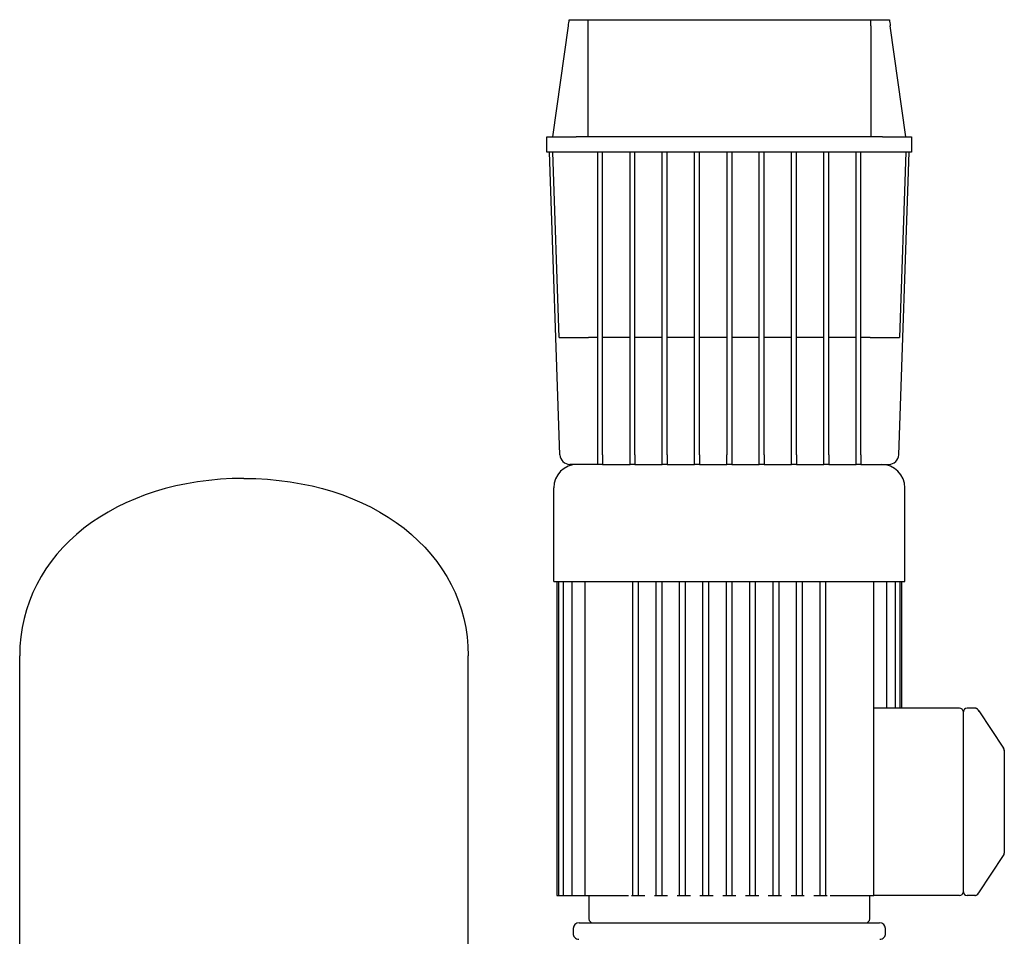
# Model space of a CAD drawing. Header units: millimetres. Extents: x 11 to 1700, y 11 to 992.
# Tile 6 of 6: x 1058 to 1563, y 522 to 992. Entities that reach past the tile are written whole.
import ezdxf

# ---------------------------------------------------------------- set-up
doc = ezdxf.new("R2010")
doc.units = ezdxf.units.MM

msp = doc.modelspace()

# ---------------------------------------------------------------- linework, layer by layer
at = {"color": 7, "linetype": 'Continuous', "lineweight": 25}
for p, q in [((1340.16, 992.27), (1349.71, 992.27)), ((1349.71, 992.27), (1494.73, 992.27)), ((1494.73, 992.27), (1504.29, 992.27)), ((1331.72, 932.27), (1339.72, 989.19)), ((1349.72, 989.19), (1349.72, 932.27)), ((1494.72, 989.19), (1494.72, 932.27)), ((1512.72, 932.27), (1504.72, 989.19)), ((1328.72, 924.27), (1328.72, 932.27)), ((1328.72, 932.27), (1343.72, 932.27)), ((1500.72, 932.27), (1343.72, 932.27)), ((1500.72, 932.27), (1515.72, 932.27)), ((1515.72, 932.27), (1515.72, 924.27)), ((1343.72, 924.27), (1328.72, 924.27)), ((1335.39, 769.1), (1329.97, 924.27)), ((1335.04, 829.27), (1331.72, 924.27)), ((1500.72, 924.27), (1343.72, 924.27)), ((1354.72, 769.1), (1354.72, 924.27)), ((1357.22, 769.1), (1357.22, 924.27)), ((1371.29, 769.1), (1371.29, 924.27)), ((1373.79, 769.1), (1373.79, 924.27)), ((1387.85, 769.1), (1387.85, 924.27)), ((1390.35, 769.1), (1390.35, 924.27)), ((1404.41, 769.1), (1404.41, 924.27)), ((1406.91, 769.1), (1406.91, 924.27)), ((1420.97, 924.27), (1420.97, 769.1)), ((1423.47, 924.27), (1423.47, 769.1)), ((1437.54, 769.1), (1437.54, 924.27)), ((1440.04, 769.1), (1440.04, 924.27)), ((1454.1, 769.1), (1454.1, 924.27)), ((1456.6, 769.1), (1456.6, 924.27)), ((1470.66, 769.1), (1470.66, 924.27)), ((1473.16, 769.1), (1473.16, 924.27)), ((1487.22, 769.1), (1487.22, 924.27)), ((1489.72, 769.1), (1489.72, 924.27)), ((1515.72, 924.27), (1500.72, 924.27)), ((1509.06, 769.1), (1514.47, 924.27)), ((1512.72, 924.27), (1509.41, 829.27)), ((1354.72, 829.27), (1350.03, 829.27)), ((1371.29, 829.27), (1357.22, 829.27)), ((1387.85, 829.27), (1373.79, 829.27)), ((1404.41, 829.27), (1390.35, 829.27)), ((1420.97, 829.27), (1406.91, 829.27)), ((1437.54, 829.27), (1423.47, 829.27)), ((1454.1, 829.27), (1440.04, 829.27)), ((1470.66, 829.27), (1456.6, 829.27)), ((1487.22, 829.27), (1473.16, 829.27)), ((1494.42, 829.27), (1489.72, 829.27)), ((1354.72, 764.27), (1354.72, 769.1)), ((1357.22, 769.1), (1357.22, 764.27)), ((1371.29, 764.27), (1371.29, 769.1)), ((1373.79, 769.1), (1373.79, 764.27)), ((1387.85, 764.27), (1387.85, 769.1)), ((1390.35, 769.1), (1390.35, 764.27)), ((1404.41, 764.27), (1404.41, 769.1)), ((1406.91, 769.1), (1406.91, 764.27)), ((1420.97, 764.27), (1420.97, 769.1)), ((1423.47, 769.1), (1423.47, 764.27)), ((1437.54, 764.27), (1437.54, 769.1)), ((1440.04, 769.1), (1440.04, 764.27)), ((1454.1, 764.27), (1454.1, 769.1)), ((1456.6, 769.1), (1456.6, 764.27)), ((1470.66, 764.27), (1470.66, 769.1)), ((1473.16, 769.1), (1473.16, 764.27)), ((1487.22, 764.27), (1487.22, 769.1)), ((1489.72, 769.1), (1489.72, 764.27)), ((1354.72, 764.27), (1340.39, 764.27)), ((1357.22, 764.27), (1354.72, 764.27)), ((1357.22, 764.27), (1371.29, 764.27)), ((1373.79, 764.27), (1371.29, 764.27)), ((1373.79, 764.27), (1387.85, 764.27)), ((1390.35, 764.27), (1387.85, 764.27)), ((1390.35, 764.27), (1404.41, 764.27)), ((1406.91, 764.27), (1404.41, 764.27)), ((1406.91, 764.27), (1420.97, 764.27)), ((1423.47, 764.27), (1420.97, 764.27)), ((1423.47, 764.27), (1437.54, 764.27)), ((1440.04, 764.27), (1437.54, 764.27)), ((1440.04, 764.27), (1454.1, 764.27)), ((1456.6, 764.27), (1454.1, 764.27)), ((1456.6, 764.27), (1470.66, 764.27)), ((1473.16, 764.27), (1470.66, 764.27)), ((1473.16, 764.27), (1487.22, 764.27)), ((1489.72, 764.27), (1487.22, 764.27)), ((1489.72, 764.27), (1504.06, 764.27)), ((1332.22, 704.27), (1332.22, 752.27)), ((1512.22, 704.27), (1512.22, 752.27)), ((1332.22, 704.27), (1512.22, 704.27)), ((1333.72, 704.27), (1333.72, 543.27)), ((1334.55, 704.27), (1334.55, 543.27)), ((1337.1, 704.27), (1337.1, 543.27)), ((1341.52, 704.27), (1341.52, 543.27)), ((1348.16, 704.27), (1348.16, 543.27)), ((1372.72, 543.27), (1372.72, 704.27)), ((1375.72, 543.27), (1375.72, 704.27)), ((1384.72, 543.27), (1384.72, 704.27)), ((1387.72, 543.27), (1387.72, 704.27)), ((1396.72, 543.27), (1396.72, 704.27)), ((1399.72, 543.27), (1399.72, 704.27)), ((1408.72, 543.27), (1408.72, 704.27)), ((1411.72, 543.27), (1411.72, 704.27)), ((1420.72, 543.27), (1420.72, 704.27)), ((1423.72, 543.27), (1423.72, 704.27)), ((1432.72, 543.27), (1432.72, 704.27)), ((1435.72, 543.27), (1435.72, 704.27)), ((1444.72, 543.27), (1444.72, 704.27)), ((1447.72, 543.27), (1447.72, 704.27)), ((1456.72, 543.27), (1456.72, 704.27)), ((1459.72, 543.27), (1459.72, 704.27)), ((1468.72, 543.27), (1468.72, 704.27)), ((1471.72, 543.27), (1471.72, 704.27)), ((1496.28, 631.27), (1496.28, 704.27)), ((1502.93, 639.27), (1502.93, 704.27)), ((1507.35, 639.27), (1507.35, 704.27)), ((1509.89, 639.27), (1509.89, 704.27)), ((1510.72, 639.27), (1510.72, 704.27)), ((1058.34, 511.07), (1058.34, 666.07)), ((1288.34, 511.07), (1288.34, 666.07)), ((1540.22, 639.27), (1496.28, 639.27)), ((1542.22, 631.27), (1542.22, 637.37)), ((1548.15, 639.27), (1544.12, 639.27)), ((1548.15, 639.27), (1548.15, 639.27)), ((1549.67, 638.58), (1549.31, 638.89)), ((1550.3, 637.47), (1550.11, 637.95)), ((1550.11, 637.95), (1562.89, 618.77)), ((1496.28, 543.27), (1496.28, 631.27)), ((1542.22, 551.27), (1542.22, 631.27)), ((1563.14, 618.19), (1562.89, 618.77)), ((1563.2, 617.96), (1563.03, 618.29)), ((1563.18, 617.74), (1563.18, 617.74)), ((1563.18, 617.74), (1563.22, 617.61)), ((1563.22, 614.34), (1563.22, 568.2)), ((1550.11, 544.59), (1562.89, 563.77)), ((1542.22, 549.17), (1542.22, 551.27)), ((1542.22, 545.17), (1542.22, 545.54)), ((1333.72, 543.27), (1334.55, 543.27)), ((1334.55, 543.27), (1336.05, 543.27)), ((1336.05, 543.27), (1337.1, 543.27)), ((1337.1, 543.27), (1338.6, 543.27)), ((1338.6, 543.27), (1341.52, 543.27)), ((1341.52, 543.27), (1343.02, 543.27)), ((1343.02, 543.27), (1348.16, 543.27)), ((1348.16, 543.27), (1349.66, 543.27)), ((1349.66, 543.27), (1369.08, 543.27)), ((1350.22, 543.27), (1350.22, 531.27)), ((1369.08, 543.27), (1370.52, 543.27)), ((1372.12, 543.27), (1372.72, 543.27)), ((1372.72, 543.27), (1374.22, 543.27)), ((1374.22, 543.27), (1375.72, 543.27)), ((1375.72, 543.27), (1378.93, 543.27)), ((1383.79, 543.27), (1384.72, 543.27)), ((1384.72, 543.27), (1386.22, 543.27)), ((1386.22, 543.27), (1387.72, 543.27)), ((1387.72, 543.27), (1390.6, 543.27)), ((1395.47, 543.27), (1396.72, 543.27)), ((1396.72, 543.27), (1398.22, 543.27)), ((1398.22, 543.27), (1399.72, 543.27)), ((1399.72, 543.27), (1402.28, 543.27)), ((1407.14, 543.27), (1408.72, 543.27)), ((1408.72, 543.27), (1410.22, 543.27)), ((1410.22, 543.27), (1411.72, 543.27)), ((1411.72, 543.27), (1413.95, 543.27)), ((1418.82, 543.27), (1420.72, 543.27)), ((1420.72, 543.27), (1422.22, 543.27)), ((1422.22, 543.27), (1423.72, 543.27)), ((1423.72, 543.27), (1425.63, 543.27)), ((1430.49, 543.27), (1432.72, 543.27)), ((1432.72, 543.27), (1434.22, 543.27)), ((1434.22, 543.27), (1435.72, 543.27)), ((1435.72, 543.27), (1437.3, 543.27)), ((1442.17, 543.27), (1444.72, 543.27)), ((1444.72, 543.27), (1446.22, 543.27)), ((1446.22, 543.27), (1447.72, 543.27)), ((1447.72, 543.27), (1448.98, 543.27)), ((1453.85, 543.27), (1456.72, 543.27)), ((1456.72, 543.27), (1458.22, 543.27)), ((1458.22, 543.27), (1459.72, 543.27)), ((1459.72, 543.27), (1460.66, 543.27)), ((1465.52, 543.27), (1468.72, 543.27)), ((1468.72, 543.27), (1470.22, 543.27)), ((1470.22, 543.27), (1471.72, 543.27)), ((1471.72, 543.27), (1472.33, 543.27)), ((1473.93, 543.27), (1475.36, 543.27)), ((1475.36, 543.27), (1494.78, 543.27)), ((1494.22, 531.27), (1494.22, 543.27)), ((1494.78, 543.27), (1496.28, 543.27)), ((1496.28, 543.27), (1496.28, 543.27)), ((1540.22, 543.27), (1496.28, 543.27)), ((1548.15, 543.27), (1544.12, 543.27)), ((1548.15, 543.27), (1548.17, 543.31)), ((1548.15, 543.27), (1548.17, 543.31)), ((1550.11, 544.59), (1550.31, 545.07)), ((1342.15, 526.35), (1342.08, 523.85)), ((1345.15, 529.27), (1422.22, 529.27)), ((1422.22, 529.27), (1499.3, 529.27)), ((1502.37, 523.85), (1502.3, 526.35))]:
    msp.add_line(p, q, dxfattribs=at)
for centre, radius, start, end in [((1340.39, 769.27), 5, 182, 270), ((1504.06, 769.27), 5, 270, 358), ((1344.22, 752.27), 12, 90, 180), ((1500.22, 752.27), 12, 0, 90), ((1540.23, 637.27), 2, 2.8659, 90.0717), ((1544.12, 637.37), 1.9, 90, 180), ((1548.15, 637.27), 2, 33.6901, 64.5973), ((1561.22, 617.66), 2, 358.5812, 33.7209), ((1561.22, 564.88), 2, 326.3099, 0), ((1540.23, 545.27), 2, 269.9283, 357.1341), ((1544.12, 545.17), 1.9, 180, 270), ((1548.15, 545.27), 2, 300.908, 326.3099), ((1352.22, 531.27), 2, 180, 270), ((1492.22, 531.27), 2, 270, 0), ((1345.15, 526.27), 3, 90, 178.5), ((1499.3, 526.27), 3, 1.5, 90), ((1345.08, 523.77), 3, 178.5, 270), ((1499.37, 523.77), 3, 270, 1.5)]:
    msp.add_arc(centre, radius, start, end, dxfattribs=at)
for points in [[(1339.72, 989.19), (1339.87, 990.22), (1340.01, 991.25), (1340.16, 992.27)], [(1349.71, 992.27), (1349.72, 991.25), (1349.72, 990.22), (1349.72, 989.19)], [(1494.72, 989.19), (1494.72, 990.22), (1494.73, 991.25), (1494.73, 992.27)], [(1504.29, 992.27), (1504.44, 991.25), (1504.58, 990.22), (1504.72, 989.19)], [(1173.34, 757.07), (1107.83, 757.07), (1058.34, 719.22), (1058.34, 666.07)], [(1173.34, 757.07), (1238.85, 757.07), (1288.34, 719.22), (1288.34, 666.07)]]:
    msp.add_open_spline(points, degree=3, dxfattribs=at)
for points, knots in [([(1335.04, 829.27), (1335.04, 829.27), (1335.12, 829.27), (1335.46, 829.27), (1335.73, 829.27), (1336.46, 829.27), (1336.92, 829.27), (1338.04, 829.27), (1338.7, 829.27), (1340.16, 829.27), (1340.97, 829.27), (1342.68, 829.27), (1343.59, 829.27), (1345.43, 829.27), (1346.37, 829.27), (1348.23, 829.27), (1349.15, 829.27), (1350.03, 829.27)], [0, 0, 0, 0, 0.125, 0.125, 0.25, 0.25, 0.375, 0.375, 0.5, 0.5, 0.625, 0.625, 0.75, 0.75, 0.875, 0.875, 1, 1, 1, 1]), ([(1494.42, 829.27), (1495.3, 829.27), (1496.22, 829.27), (1498.07, 829.27), (1499.01, 829.27), (1500.86, 829.27), (1501.76, 829.27), (1503.48, 829.27), (1504.28, 829.27), (1505.75, 829.27), (1506.4, 829.27), (1507.52, 829.27), (1507.99, 829.27), (1508.72, 829.27), (1508.98, 829.27), (1509.33, 829.27), (1509.41, 829.27), (1509.41, 829.27)], [0, 0, 0, 0, 0.125, 0.125, 0.25, 0.25, 0.375, 0.375, 0.5, 0.5, 0.625, 0.625, 0.75, 0.75, 0.875, 0.875, 1, 1, 1, 1]), ([(1549.5, 638.75), (1549.39, 638.83), (1549.19, 639), (1548.82, 639.16), (1548.44, 639.26), (1548.18, 639.26), (1548.15, 639.27)], [0, 0, 0, 0, 0.252386, 0.506441, 0.757181, 1, 1, 1, 1]), ([(1550.11, 637.95), (1550.01, 638.09), (1549.87, 638.3), (1549.85, 638.33), (1549.82, 638.38)], [0, 0, 0, 0, 0.659368, 1, 1, 1, 1]), ([(1563.22, 617.61), (1563.22, 617.57), (1563.22, 617.53), (1563.22, 617.25), (1563.22, 616.62), (1563.22, 615.6), (1563.22, 614.78), (1563.22, 614.34)], [0, 0, 0, 0, 0.044857, 0.255125, 0.452818, 0.702806, 1, 1, 1, 1]), ([(1563.22, 568.2), (1563.22, 567.69), (1563.22, 567.23), (1563.22, 566.42), (1563.22, 566.08), (1563.22, 565.5), (1563.22, 565.27), (1563.22, 564.96), (1563.22, 564.88), (1563.22, 564.88)], [0, 0, 0, 0, 0.25, 0.25, 0.5, 0.5, 0.75, 0.75, 1, 1, 1, 1]), ([(1542.22, 545.54), (1542.22, 545.56), (1542.22, 545.6), (1542.22, 545.68), (1542.22, 545.79), (1542.22, 545.94), (1542.22, 546.16), (1542.22, 546.48), (1542.22, 546.92), (1542.22, 547.42), (1542.22, 547.87), (1542.22, 548.24), (1542.22, 548.54), (1542.22, 548.85), (1542.22, 549.06), (1542.22, 549.17)], [0, 0, 0, 0, 0.031428, 0.072688, 0.123748, 0.184572, 0.255119, 0.363718, 0.499708, 0.628127, 0.744465, 0.807772, 0.871289, 0.936662, 1, 1, 1, 1]), ([(1548.15, 543.27), (1548.16, 543.28), (1548.36, 543.28), (1548.77, 543.37), (1549.45, 543.71), (1549.75, 544.12), (1549.97, 544.42)], [0, 0, 0, 0, 0.097436, 0.196872, 0.41675, 1, 1, 1, 1]), ([(1549.82, 544.16), (1549.82, 544.16), (1549.84, 544.19), (1549.93, 544.33), (1550, 544.44), (1550.11, 544.59)], [0, 0, 0, 0, 0.5, 0.5, 1, 1, 1, 1])]:
    msp.add_open_spline(points, degree=3, knots=knots, dxfattribs=at)

doc.saveas('drawing.dxf')
